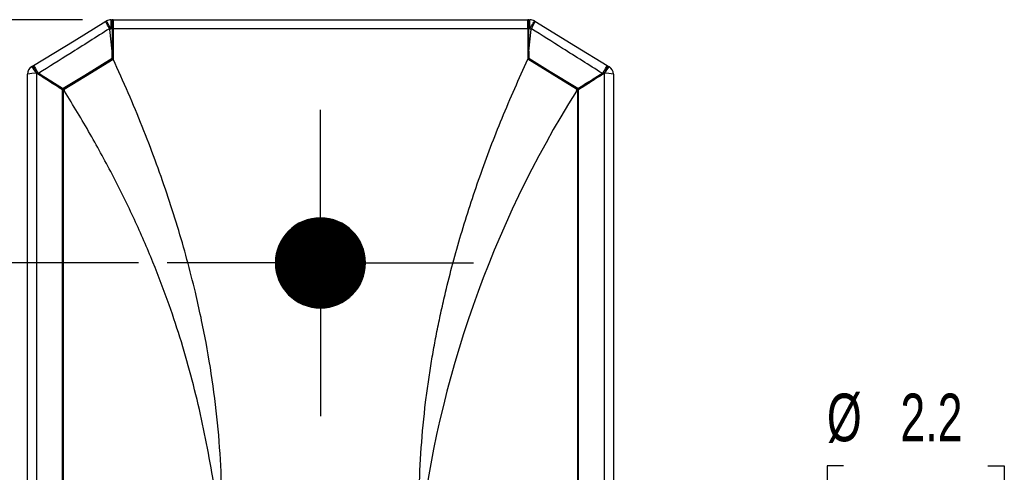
# Model space of a CAD drawing. Header units: millimetres. Extents: x 3 to 137, y 3 to 105.
# Tile 5 of 18: x 84 to 106, y 42 to 52. Entities that reach past the tile are written whole.
import ezdxf

# ---------------------------------------------------------------- set-up
doc = ezdxf.new("R2010")
doc.units = ezdxf.units.MM
doc.header["$LTSCALE"] = 0.5
doc.linetypes.add('CENTERX2', pattern=[20.32, 12.7, -2.54, 2.54, -2.54])
doc.layers.add('CENTER', color=40, linetype='CENTERX2')
doc.layers.add('DIMENSIONS', color=140, linetype='Continuous', lineweight=25)
doc.styles.add('SLDTEXTSTYLE0', font='TXT', dxfattribs={"width": 0.7})
doc.dimstyles.new('SLDDIMSTYLE0', dxfattribs={"dimtxt": 1.079004, "dimasz": 1.651, "dimexe": 0, "dimexo": 0.0625, "dimgap": 0.269751, "dimtad": 0, "dimtih": 1, "dimtoh": 1, "dimrnd": 1e-09, "dimzin": 12, "dimdsep": 46, "dimtxsty": 'SLDTEXTSTYLE0', "dimsah": 1, "dimcen": 0.09, "dimadec": 0, "dimazin": 3, "dimtfac": 1, "dimtofl": 0, "dimtmove": 0, "dimatfit": 3, "dimfxl": 0, "dimfrac": 2, "dimtolj": 1, "dimtzin": 12, "dimarcsym": 0})
doc.dimstyles.new('SLDDIMSTYLE3', dxfattribs={"dimtxt": 1.079004, "dimasz": 1.651, "dimexe": 0, "dimexo": 0.0625, "dimgap": 0.269751, "dimtad": 0, "dimtih": 1, "dimtoh": 1, "dimrnd": 1e-09, "dimzin": 4, "dimdsep": 46, "dimtxsty": 'SLDTEXTSTYLE0', "dimsah": 1, "dimcen": 0.09, "dimadec": 0, "dimazin": 1, "dimtfac": 1, "dimtofl": 0, "dimtmove": 0, "dimatfit": 3, "dimfxl": 0, "dimfrac": 2, "dimtolj": 1, "dimtzin": 12, "dimarcsym": 0})
doc.dimstyles.new('SLDDIMSTYLE4', dxfattribs={"dimtxt": 1.079004, "dimasz": 1.651, "dimexe": 0, "dimexo": 0.0625, "dimgap": 0.269751, "dimtad": 0, "dimtih": 1, "dimtoh": 1, "dimrnd": 1e-09, "dimzin": 12, "dimdsep": 46, "dimtxsty": 'SLDTEXTSTYLE0', "dimsah": 1, "dimcen": 0, "dimadec": 0, "dimazin": 3, "dimtfac": 1, "dimtofl": 0, "dimtmove": 0, "dimatfit": 3, "dimfxl": 0, "dimfrac": 2, "dimtolj": 1, "dimtzin": 12, "dimarcsym": 0})

# ---------------------------------------------------------------- blocks, each defined once
blk = doc.blocks.new('_D')
at = {"layer": 'DIMENSIONS'}
for p, q in [((86.902, 46.217), (78.321, 46.217)), ((79.909, 46.217), (79.909, 43.813)), ((78.305, 41.856), (77.943, 41.856)), ((77.943, 41.856), (77.943, 40.141)), ((81.512, 41.856), (81.874, 41.856)), ((81.874, 41.856), (81.874, 40.141)), ((77.943, 40.141), (78.305, 40.141)), ((81.874, 40.141), (81.512, 40.141)), ((79.909, 37.617), (79.909, 39.9)), ((82.581, 37.617), (78.321, 37.617))]:
    blk.add_line(p, q, dxfattribs=at)
for points in [[(79.909, 46.217), (79.655, 44.566), (80.163, 44.566)], [(79.909, 37.617), (80.163, 39.268), (79.655, 39.268)]]:
    blk.add_solid(points, dxfattribs=at)
at = {"layer": 'DIMENSIONS', "char_height": 1.0583, "attachment_point": 1, "style": 'SLDTEXTSTYLE0'}
for s, insert in [('8.6', (78.754, 43.462)), ('0.34', (78.305, 41.506))]:
    blk.add_mtext(s, dxfattribs=dict(at, insert=insert))
blk = doc.blocks.new('_D_3')
at = {"layer": 'DIMENSIONS'}
for p, q in [((85.658, 51.617), (73.462, 51.617)), ((75.05, 51.617), (75.05, 46.478)), ((73.446, 44.522), (73.084, 44.522)), ((73.084, 44.522), (73.084, 42.807)), ((76.653, 44.522), (77.015, 44.522)), ((77.015, 44.522), (77.015, 42.807)), ((73.084, 42.807), (73.446, 42.807)), ((77.015, 42.807), (76.653, 42.807)), ((75.05, 37.617), (75.05, 42.566)), ((82.581, 37.617), (73.462, 37.617))]:
    blk.add_line(p, q, dxfattribs=at)
for points in [[(75.05, 51.617), (74.796, 49.966), (75.304, 49.966)], [(75.05, 37.617), (75.304, 39.268), (74.796, 39.268)]]:
    blk.add_solid(points, dxfattribs=at)
at = {"layer": 'DIMENSIONS', "char_height": 1.0583, "attachment_point": 1, "style": 'SLDTEXTSTYLE0'}
for s, insert in [('14.0', (73.446, 46.128)), ('0.55', (73.446, 44.171))]:
    blk.add_mtext(s, dxfattribs=dict(at, insert=insert))
blk = doc.blocks.new('_D_4')
at = {"layer": 'DIMENSIONS'}
for p, q in [((102.539, 41.71), (102.176, 41.71)), ((102.176, 41.71), (102.176, 39.995)), ((105.745, 41.71), (106.107, 41.71)), ((106.107, 41.71), (106.107, 39.995)), ((95.889, 38.167), (99.31, 40.143)), ((99.31, 40.143), (101.02, 40.143)), ((102.176, 39.995), (102.539, 39.995)), ((106.107, 39.995), (105.745, 39.995))]:
    blk.add_line(p, q, dxfattribs=at)
blk.add_solid([(95.889, 38.167), (97.446, 38.773), (97.192, 39.213)], dxfattribs=at)
at = {"layer": 'DIMENSIONS', "char_height": 1.0583, "attachment_point": 1, "style": 'SLDTEXTSTYLE0'}
for s, insert in [('%%c', (102.173, 43.315)), ('2.2', (103.802, 43.315)), ('0.09', (102.539, 41.359)), ('TYP.', (102.591, 39.402))]:
    blk.add_mtext(s, dxfattribs=dict(at, insert=insert))
blk = doc.blocks.new('SW_CENTERMARKSYMBOL_2')
at = {"layer": 'CENTER', "color": 0}
for p, q in [((0, 2.54), (0, 3.399)), ((0, 0), (0, 2.54)), ((-2.54, 0), (-3.399, 0)), ((0, 0), (-2.54, 0)), ((0, 0), (0, -2.54)), ((0, 0), (2.54, 0)), ((2.54, 0), (3.399, 0)), ((0, -2.54), (0, -3.399))]:
    blk.add_line(p, q, dxfattribs=at)

msp = doc.modelspace()

# ---------------------------------------------------------------- linework, layer by layer
for p, q in [((86.177, 51.58116), (86.1883, 51.58807)), ((86.29259, 51.41741), (86.29259, 51.61741)), ((86.29259, 51.61741), (86.31632, 51.61741)), ((86.31632, 51.61741), (86.31632, 51.41741)), ((86.33632, 51.61741), (86.31632, 51.61741)), ((86.33632, 51.61741), (95.53632, 51.61741)), ((86.33632, 51.61741), (86.33632, 51.41741)), ((95.53632, 51.41741), (95.53632, 51.61741)), ((95.55632, 51.61741), (95.53632, 51.61741)), ((95.55632, 51.41741), (95.55632, 51.61741)), ((95.55632, 51.61741), (95.58004, 51.61741)), ((95.58004, 51.41741), (95.58004, 51.61741)), ((95.68433, 51.58807), (95.69564, 51.58116)), ((86.29259, 51.41741), (86.26132, 51.3983)), ((86.31632, 50.91626), (86.26132, 51.3983)), ((86.31632, 51.41741), (86.29259, 51.41741)), ((86.31632, 51.43191), (86.33632, 51.44413)), ((86.31632, 51.41741), (86.31632, 50.91626)), ((86.33632, 51.41553), (86.31632, 51.41553)), ((86.33632, 51.41741), (86.33632, 50.74097)), ((95.53632, 51.41741), (86.33632, 51.41741)), ((95.55632, 51.43191), (95.53632, 51.44413)), ((95.53632, 51.41741), (95.53632, 50.74097)), ((95.55632, 51.41553), (95.53632, 51.41553)), ((95.58004, 51.41741), (95.55632, 51.41741)), ((95.55632, 50.91626), (95.55632, 51.41741)), ((95.55632, 50.91626), (95.61132, 51.3983)), ((95.61132, 51.3983), (95.58004, 51.41741)), ((86.31632, 50.75218), (86.31632, 50.91626)), ((95.55632, 50.91626), (95.55632, 50.75218)), ((96.61922, 50.07287), (95.53632, 50.74097)), ((84.57361, 50.59732), (84.57387, 50.60147)), ((84.57387, 50.60147), (84.57549, 50.59844)), ((97.29714, 50.59844), (97.29876, 50.60147)), ((97.29876, 50.60147), (97.29902, 50.59732)), ((84.43632, 41.03786), (84.43632, 50.40524)), ((84.63632, 50.42496), (84.63632, 41.04086)), ((97.23632, 41.04086), (97.23632, 50.42496)), ((97.43632, 50.40524), (97.43632, 41.03786)), ((85.21632, 50.0575), (85.21632, 50.07996)), ((85.21632, 41.02978), (85.21632, 50.0575)), ((85.23632, 50.04476), (85.23632, 50.06874)), ((85.23632, 41.02978), (85.23632, 50.04476)), ((85.25919, 50.03038), (85.23632, 50.04476)), ((96.63632, 50.04476), (96.61344, 50.03038)), ((96.62436, 50.07605), (96.63632, 50.06874)), ((96.63632, 50.06874), (96.63632, 50.04476)), ((96.63632, 50.04476), (96.63632, 41.02978)), ((96.65632, 50.07996), (96.65632, 50.0575)), ((96.65632, 50.0575), (96.65632, 41.02978)), ((89.94459, 46.21741), (89.93633, 46.21741)), ((89.95355, 46.21741), (89.94459, 46.21741)), ((89.96214, 46.21741), (89.95355, 46.21741)), ((89.97111, 46.21741), (89.96214, 46.21741)), ((89.98007, 46.21741), (89.97111, 46.21741)), ((89.98866, 46.21741), (89.98007, 46.21741)), ((89.99763, 46.21741), (89.98866, 46.21741)), ((90.00622, 46.21741), (89.99763, 46.21741)), ((90.01518, 46.21741), (90.00622, 46.21741)), ((90.02378, 46.21741), (90.01518, 46.21741)), ((90.03274, 46.21741), (90.02378, 46.21741)), ((90.04133, 46.21741), (90.03274, 46.21741)), ((90.05926, 46.21741), (90.04133, 46.21741)), ((90.06785, 46.21741), (90.05926, 46.21741)), ((90.07682, 46.21741), (90.06785, 46.21741)), ((90.08541, 46.21741), (90.07682, 46.21741)), ((90.09437, 46.21741), (90.08541, 46.21741)), ((90.10296, 46.21741), (90.09437, 46.21741)), ((90.11193, 46.21741), (90.10296, 46.21741)), ((90.12089, 46.21741), (90.11193, 46.21741)), ((90.12949, 46.21741), (90.12089, 46.21741)), ((90.13845, 46.21741), (90.12949, 46.21741)), ((90.14704, 46.21741), (90.13845, 46.21741)), ((90.15601, 46.21741), (90.14704, 46.21741)), ((90.1646, 46.21741), (90.15601, 46.21741)), ((90.17356, 46.21741), (90.1646, 46.21741)), ((90.18215, 46.21741), (90.17356, 46.21741)), ((90.20008, 46.21741), (90.18215, 46.21741)), ((90.20867, 46.21741), (90.20008, 46.21741)), ((90.21764, 46.21741), (90.20867, 46.21741)), ((90.22623, 46.21741), (90.21764, 46.21741)), ((90.2352, 46.21741), (90.22623, 46.21741)), ((90.24379, 46.21741), (90.2352, 46.21741)), ((90.25275, 46.21741), (90.24379, 46.21741)), ((90.26134, 46.21741), (90.25275, 46.21741)), ((90.27031, 46.21741), (90.26134, 46.21741)), ((90.27927, 46.21741), (90.27031, 46.21741)), ((90.28786, 46.21741), (90.27927, 46.21741)), ((90.29683, 46.21741), (90.28786, 46.21741)), ((90.30542, 46.21741), (90.29683, 46.21741)), ((90.31438, 46.21741), (90.30542, 46.21741)), ((90.32298, 46.21741), (90.31438, 46.21741)), ((90.33194, 46.21741), (90.32298, 46.21741)), ((90.34053, 46.21741), (90.33194, 46.21741)), ((90.3495, 46.21741), (90.34053, 46.21741)), ((90.35846, 46.21741), (90.3495, 46.21741)), ((90.36705, 46.21741), (90.35846, 46.21741)), ((90.37602, 46.21741), (90.36705, 46.21741)), ((90.38461, 46.21741), (90.37602, 46.21741)), ((90.39357, 46.21741), (90.38461, 46.21741)), ((90.40216, 46.21741), (90.39357, 46.21741)), ((90.41113, 46.21741), (90.40216, 46.21741)), ((90.42009, 46.21741), (90.41113, 46.21741)), ((90.42869, 46.21741), (90.42009, 46.21741)), ((90.43765, 46.21741), (90.42869, 46.21741)), ((90.44624, 46.21741), (90.43765, 46.21741)), ((90.45521, 46.21741), (90.44624, 46.21741)), ((90.4638, 46.21741), (90.45521, 46.21741)), ((90.47276, 46.21741), (90.4638, 46.21741)), ((90.48135, 46.21741), (90.47276, 46.21741)), ((90.49032, 46.21741), (90.48135, 46.21741)), ((90.49928, 46.21741), (90.49032, 46.21741)), ((90.50787, 46.21741), (90.49928, 46.21741)), ((90.51684, 46.21741), (90.50787, 46.21741)), ((90.52543, 46.21741), (90.51684, 46.21741)), ((90.5344, 46.21741), (90.52543, 46.21741)), ((90.54299, 46.21741), (90.5344, 46.21741)), ((90.55195, 46.21741), (90.54299, 46.21741)), ((90.56054, 46.21741), (90.55195, 46.21741)), ((90.57847, 46.21741), (90.56054, 46.21741)), ((90.58706, 46.21741), (90.57847, 46.21741)), ((90.59603, 46.21741), (90.58706, 46.21741)), ((90.60462, 46.21741), (90.59603, 46.21741)), ((90.61358, 46.21741), (90.60462, 46.21741)), ((90.62218, 46.21741), (90.61358, 46.21741)), ((90.6401, 46.21741), (90.62218, 46.21741)), ((90.6487, 46.21741), (90.6401, 46.21741)), ((90.65766, 46.21741), (90.6487, 46.21741)), ((90.66625, 46.21741), (90.65766, 46.21741)), ((90.67522, 46.21741), (90.66625, 46.21741)), ((90.68381, 46.21741), (90.67522, 46.21741)), ((90.69277, 46.21741), (90.68381, 46.21741)), ((90.70136, 46.21741), (90.69277, 46.21741)), ((90.71929, 46.21741), (90.70136, 46.21741)), ((90.72788, 46.21741), (90.71929, 46.21741)), ((90.73685, 46.21741), (90.72788, 46.21741)), ((90.74544, 46.21741), (90.73685, 46.21741)), ((90.75441, 46.21741), (90.74544, 46.21741)), ((90.763, 46.21741), (90.75441, 46.21741)), ((90.77196, 46.21741), (90.763, 46.21741)), ((90.78055, 46.21741), (90.77196, 46.21741)), ((90.78952, 46.21741), (90.78055, 46.21741)), ((90.79848, 46.21741), (90.78952, 46.21741)), ((90.80707, 46.21741), (90.79848, 46.21741)), ((90.81604, 46.21741), (90.80707, 46.21741)), ((90.82463, 46.21741), (90.81604, 46.21741)), ((90.83359, 46.21741), (90.82463, 46.21741)), ((90.84219, 46.21741), (90.83359, 46.21741)), ((90.85115, 46.21741), (90.84219, 46.21741)), ((90.85974, 46.21741), (90.85115, 46.21741)), ((90.86871, 46.21741), (90.85974, 46.21741)), ((90.87767, 46.21741), (90.86871, 46.21741)), ((90.88626, 46.21741), (90.87767, 46.21741)), ((90.89523, 46.21741), (90.88626, 46.21741)), ((90.90382, 46.21741), (90.89523, 46.21741)), ((90.92137, 46.21741), (90.91278, 46.21741)), ((90.95126, 46.21741), (90.95985, 46.21741)), ((90.96881, 46.21741), (90.9774, 46.21741)), ((90.9774, 46.21741), (90.98637, 46.21741)), ((90.98637, 46.21741), (90.99496, 46.21741)), ((90.99496, 46.21741), (91.00393, 46.21741)), ((91.00393, 46.21741), (91.01289, 46.21741)), ((91.01289, 46.21741), (91.02148, 46.21741)), ((91.02148, 46.21741), (91.03045, 46.21741)), ((91.03045, 46.21741), (91.03904, 46.21741)), ((91.03904, 46.21741), (91.048, 46.21741)), ((91.048, 46.21741), (91.05659, 46.21741)), ((91.05659, 46.21741), (91.06556, 46.21741)), ((91.06556, 46.21741), (91.07415, 46.21741)), ((91.07415, 46.21741), (91.08311, 46.21741)), ((91.08311, 46.21741), (91.09208, 46.21741)), ((91.09208, 46.21741), (91.10067, 46.21741)), ((91.10067, 46.21741), (91.10964, 46.21741)), ((91.10964, 46.21741), (91.11823, 46.21741)), ((91.11823, 46.21741), (91.12719, 46.21741)), ((91.12719, 46.21741), (91.13578, 46.21741)), ((91.13578, 46.21741), (91.14475, 46.21741)), ((91.14475, 46.21741), (91.15334, 46.21741)), ((91.15334, 46.21741), (91.17127, 46.21741)), ((91.17127, 46.21741), (91.17986, 46.21741)), ((91.17986, 46.21741), (91.18882, 46.21741)), ((91.18882, 46.21741), (91.19742, 46.21741)), ((91.19742, 46.21741), (91.20638, 46.21741)), ((91.20638, 46.21741), (91.21497, 46.21741)), ((91.21497, 46.21741), (91.22394, 46.21741)), ((91.22394, 46.21741), (91.23253, 46.21741)), ((91.23253, 46.21741), (91.25046, 46.21741)), ((91.25046, 46.21741), (91.25905, 46.21741)), ((91.25905, 46.21741), (91.26801, 46.21741)), ((91.26801, 46.21741), (91.2766, 46.21741)), ((91.2766, 46.21741), (91.28557, 46.21741)), ((91.28557, 46.21741), (91.29416, 46.21741)), ((91.29416, 46.21741), (91.31209, 46.21741)), ((91.31209, 46.21741), (91.32068, 46.21741)), ((91.32068, 46.21741), (91.32965, 46.21741)), ((91.32965, 46.21741), (91.33824, 46.21741)), ((91.33824, 46.21741), (91.3472, 46.21741)), ((91.3472, 46.21741), (91.35579, 46.21741)), ((91.35579, 46.21741), (91.36476, 46.21741)), ((91.36476, 46.21741), (91.37335, 46.21741)), ((91.37335, 46.21741), (91.38231, 46.21741)), ((91.38231, 46.21741), (91.39128, 46.21741)), ((91.39128, 46.21741), (91.39987, 46.21741)), ((91.39987, 46.21741), (91.40883, 46.21741)), ((91.40883, 46.21741), (91.41743, 46.21741)), ((91.41743, 46.21741), (91.42639, 46.21741)), ((91.42639, 46.21741), (91.43498, 46.21741)), ((91.43498, 46.21741), (91.44395, 46.21741)), ((91.44395, 46.21741), (91.45254, 46.21741)), ((91.45254, 46.21741), (91.4615, 46.21741)), ((91.4615, 46.21741), (91.47047, 46.21741)), ((91.47047, 46.21741), (91.47906, 46.21741)), ((91.47906, 46.21741), (91.48802, 46.21741)), ((91.48802, 46.21741), (91.49661, 46.21741)), ((91.49661, 46.21741), (91.50558, 46.21741)), ((91.50558, 46.21741), (91.51417, 46.21741)), ((91.51417, 46.21741), (91.52314, 46.21741)), ((91.52314, 46.21741), (91.5321, 46.21741)), ((91.5321, 46.21741), (91.54069, 46.21741)), ((91.54069, 46.21741), (91.54966, 46.21741)), ((91.54966, 46.21741), (91.55825, 46.21741)), ((91.55825, 46.21741), (91.56721, 46.21741)), ((91.56721, 46.21741), (91.5758, 46.21741)), ((91.5758, 46.21741), (91.58477, 46.21741)), ((91.58477, 46.21741), (91.59336, 46.21741)), ((91.59336, 46.21741), (91.60232, 46.21741)), ((91.60232, 46.21741), (91.61129, 46.21741)), ((91.61129, 46.21741), (91.61988, 46.21741)), ((91.61988, 46.21741), (91.62885, 46.21741)), ((91.62885, 46.21741), (91.63744, 46.21741)), ((91.63744, 46.21741), (91.6464, 46.21741)), ((91.6464, 46.21741), (91.65499, 46.21741)), ((91.65499, 46.21741), (91.66396, 46.21741)), ((91.66396, 46.21741), (91.67255, 46.21741)), ((91.67255, 46.21741), (91.69048, 46.21741)), ((91.69048, 46.21741), (91.69907, 46.21741)), ((91.69907, 46.21741), (91.70803, 46.21741)), ((91.70803, 46.21741), (91.71663, 46.21741)), ((91.71663, 46.21741), (91.72559, 46.21741)), ((91.72559, 46.21741), (91.73418, 46.21741)), ((91.73418, 46.21741), (91.74315, 46.21741)), ((91.74315, 46.21741), (91.75174, 46.21741)), ((91.75174, 46.21741), (91.7607, 46.21741)), ((91.7607, 46.21741), (91.76967, 46.21741)), ((91.76967, 46.21741), (91.77826, 46.21741)), ((91.77826, 46.21741), (91.78722, 46.21741)), ((91.78722, 46.21741), (91.79581, 46.21741)), ((91.79581, 46.21741), (91.80478, 46.21741)), ((91.80478, 46.21741), (91.81337, 46.21741)), ((91.81337, 46.21741), (91.8313, 46.21741)), ((91.8313, 46.21741), (91.83989, 46.21741)), ((91.83989, 46.21741), (91.84886, 46.21741)), ((91.84886, 46.21741), (91.85745, 46.21741)), ((91.85745, 46.21741), (91.86641, 46.21741)), ((91.86641, 46.21741), (91.875, 46.21741)), ((91.875, 46.21741), (91.88397, 46.21741)), ((91.88397, 46.21741), (91.89256, 46.21741)), ((91.89256, 46.21741), (91.90152, 46.21741)), ((91.90152, 46.21741), (91.91049, 46.21741)), ((91.91049, 46.21741), (91.91908, 46.21741)), ((91.91908, 46.21741), (91.92805, 46.21741)), ((91.92805, 46.21741), (91.93631, 46.21741))]:
    msp.add_line(p, q)
at = {"flags": 128}
for points in [[(84.57387, 50.60147), (85.47156, 51.15006), (86.177, 51.58116)], [(86.29259, 51.41741), (86.27224, 51.4507), (86.25268, 51.48272), (86.23465, 51.51222), (86.21884, 51.53808), (86.20588, 51.55931), (86.19624, 51.57508), (86.1903, 51.58479), (86.1883, 51.58807)], [(95.58004, 51.41741), (95.60039, 51.4507), (95.61995, 51.48272), (95.63798, 51.51222), (95.65379, 51.53808), (95.66676, 51.55931), (95.67639, 51.57508), (95.68233, 51.58479), (95.68433, 51.58807)], [(95.69564, 51.58116), (96.59344, 51.0325), (97.29876, 50.60147)], [(86.31632, 50.75218), (85.7076, 50.38019), (85.22924, 50.08786)], [(86.33632, 50.74097), (85.72707, 50.36865), (85.24828, 50.07605)], [(85.25341, 50.07287), (85.85984, 50.44701), (86.33632, 50.74097)], [(96.62436, 50.07605), (96.015, 50.44844), (95.53632, 50.74097)], [(96.64339, 50.08786), (96.03458, 50.45991), (95.55632, 50.75218)], [(84.53203, 50.5759), (84.55546, 50.59022), (84.57387, 50.60147)], [(97.29876, 50.60147), (97.32219, 50.58715), (97.34061, 50.5759)], [(84.64676, 50.43137), (84.64091, 50.42778), (84.63632, 50.42496)], [(97.23632, 50.42496), (97.23047, 50.42855), (97.22587, 50.43137)], [(85.21632, 50.07996), (85.22359, 50.08441), (85.22924, 50.08786)], [(85.23632, 50.06874), (85.24305, 50.07286), (85.24828, 50.07605)], [(85.24828, 50.07605), (85.25115, 50.07427), (85.25341, 50.07287)], [(96.61922, 50.07287), (96.6221, 50.07465), (96.62436, 50.07605)], [(96.64339, 50.08786), (96.65059, 50.08346), (96.65632, 50.07996)]]:
    msp.add_lwpolyline(points, dxfattribs=at)
for centre, radius, start, end in [((86.29259, 51.41742), 0.2, 89.999903, 121.43016), ((95.58004, 51.41741), 0.2, 58.570102, 89.999835), ((84.63632, 50.40524), 0.2, 121.429573, 179.999943), ((83.87297, 50.00902), 0.86931, 28.585613, 40.699932), ((97.99966, 50.00902), 0.86931, 139.300068, 151.414387), ((97.23632, 50.40524), 0.2, 0.000057, 58.570427), ((84.5868, 49.90308), 0.52423, 84.58039, 106.682356), ((84.0469, 51.43628), 1.17033, 300.834178, 302.025369), ((83.09758, 51.42398), 1.87598, 327.109947, 327.938313), ((98.77289, 51.42258), 1.8734, 212.060291, 212.88979), ((97.82573, 51.43628), 1.17033, 237.974631, 239.165822), ((97.28583, 49.90308), 0.52423, 73.317644, 95.41961), ((116.78465, 37.38871), 23.80523, 147.923867, 173.417923), ((90.93632, 46.21741), 0.99999, 0.00003, 179.99997), ((90.93632, 46.21741), 0.99173, 359.99999, 180.00001), ((90.93632, 46.21741), 0.98276, 359.999997, 180.000003), ((90.93632, 46.21741), 0.97417, 0.00001, 179.99999), ((90.93632, 46.21741), 0.96521, 0.00002, 179.99998), ((90.93632, 46.21741), 0.95624, 0.000025, 179.999975), ((90.93632, 46.21741), 0.94765, 0.000024, 179.999976), ((90.93632, 46.21741), 0.93869, 0.000028, 179.999972), ((90.93632, 46.21741), 0.9301, 0.000029, 179.999971), ((90.93632, 46.21741), 0.92113, 0.000032, 179.999968), ((90.93632, 46.21741), 0.91254, 0.000035, 179.999965), ((90.93632, 46.21741), 0.90358, 0.000038, 179.999962), ((90.93632, 46.21741), 0.89498, 0.000039, 179.999961), ((90.93632, 46.21741), 0.87705, 0.000002, 179.999998), ((90.93632, 46.21741), 0.86846, 0.000015, 179.999985), ((90.93632, 46.21741), 0.8595, 0.000023, 179.999977), ((90.93632, 46.21741), 0.85091, 0.000037, 179.999963), ((90.93632, 46.21741), 0.84194, 359.999982, 180.000018), ((90.93632, 46.21741), 0.83335, 359.999998, 180.000002), ((90.93632, 46.21741), 0.82439, 0.000006, 179.999994), ((90.93632, 46.21741), 0.81542, 0.000014, 179.999986), ((90.93632, 46.21741), 0.80683, 0.000031, 179.999969), ((90.93632, 46.21741), 0.79787, 0.000035, 179.999965), ((90.93632, 46.21741), 0.78927, 0.000017, 179.999983), ((90.93632, 46.21741), 0.78031, 0.000017, 179.999983), ((90.93632, 46.21741), 0.77172, 359.999999, 180.000001), ((90.93632, 46.21741), 0.76275, 0.000001, 179.999999), ((90.93632, 46.21741), 0.75416, 359.999981, 180.000019), ((90.93632, 46.21741), 0.73623, 359.999981, 180.000019), ((90.93632, 46.21741), 0.72764, 0.000037, 179.999963), ((90.93632, 46.21741), 0.71868, 0.000012, 179.999988), ((90.93632, 46.21741), 0.71009, 0.000028, 179.999972), ((90.93632, 46.21741), 0.70112, 0.000038, 179.999962), ((90.93632, 46.21741), 0.69253, 359.999978, 180.000022), ((90.93632, 46.21741), 0.68356, 359.99999, 180.00001), ((90.93632, 46.21741), 0.67497, 0.000007, 179.999993), ((90.93632, 46.21741), 0.66601, 0.000018, 179.999982), ((90.93632, 46.21741), 0.65704, 0.000028, 179.999972), ((90.93632, 46.21741), 0.64845, 0.000035, 179.999965), ((90.93632, 46.21741), 0.63949, 0.000051, 179.999949), ((90.93632, 46.21741), 0.6309, 0.000015, 179.999985), ((90.93632, 46.21741), 0.62193, 0.000035, 179.999965), ((90.93632, 46.21741), 0.61334, 359.999995, 180.000005), ((90.93632, 46.21741), 0.60438, 0.000014, 179.999986), ((90.93632, 46.21741), 0.59578, 359.999976, 180.000024), ((90.93632, 46.21741), 0.58682, 359.999992, 180.000008), ((90.93632, 46.21741), 0.57785, 359.999994, 180.000006), ((90.93632, 46.21741), 0.56926, 0.000015, 179.999985), ((90.93632, 46.21741), 0.5603, 0.000027, 179.999973), ((90.93632, 46.21741), 0.55171, 0.000048, 179.999952), ((90.93632, 46.21741), 0.54274, 0.000065, 179.999935), ((90.93632, 46.21741), 0.53415, 359.999984, 180.000016), ((90.93632, 46.21741), 0.52519, 0, 180), ((90.93632, 46.21741), 0.51622, 0.000016, 179.999984), ((90.93632, 46.21741), 0.50763, 0.000045, 179.999955), ((90.93632, 46.21741), 0.49867, 0.000033, 179.999967), ((90.93632, 46.21741), 0.49007, 0.000007, 179.999993), ((90.93632, 46.21741), 0.48111, 359.999993, 180.000007), ((90.93632, 46.21741), 0.47252, 359.999963, 180.000037), ((90.93632, 46.21741), 0.46355, 0.000005, 179.999995), ((90.93632, 46.21741), 0.45496, 0.000035, 179.999965), ((90.93632, 46.21741), 0.446, 0.000007, 179.999993), ((90.93632, 46.21741), 0.43703, 0.000025, 179.999975), ((90.93632, 46.21741), 0.42844, 0.000053, 179.999947), ((90.93632, 46.21741), 0.41948, 0.000008, 179.999992), ((90.93632, 46.21741), 0.41089, 0.000034, 179.999966), ((90.93632, 46.21741), 0.40192, 0.000056, 179.999944), ((90.93632, 46.21741), 0.39333, 0.000047, 179.999953), ((90.93632, 46.21741), 0.38436, 0.000021, 179.999979), ((90.93632, 46.21741), 0.37577, 0.000019, 179.999981), ((90.93632, 46.21741), 0.35784, 0.000042, 179.999958), ((90.93632, 46.21741), 0.34925, 0.000039, 179.999961), ((90.93632, 46.21741), 0.34029, 0.00002, 179.99998), ((90.93632, 46.21741), 0.3317, 0.000055, 179.999945), ((90.93632, 46.21741), 0.32273, 359.999997, 180.000003), ((90.93632, 46.21741), 0.31414, 0.000035, 179.999965), ((90.93632, 46.21741), 0.29621, 359.999997, 180.000003), ((90.93632, 46.21741), 0.28762, 0.000049, 179.999951), ((90.93632, 46.21741), 0.27866, 0.00007, 179.99993), ((90.93632, 46.21741), 0.27006, 359.999996, 180.000004), ((90.93632, 46.21741), 0.2611, 0.00002, 179.99998), ((90.93632, 46.21741), 0.25251, 0.000045, 179.999955), ((90.93632, 46.21741), 0.24354, 0.00001, 179.99999), ((90.93632, 46.21741), 0.23495, 0.000059, 179.999941), ((90.93632, 46.21741), 0.21702, 0.00001, 179.99999), ((90.93632, 46.21741), 0.20843, 0.000066, 179.999934), ((90.93632, 46.21741), 0.19947, 0.000025, 179.999975), ((90.93632, 46.21741), 0.19088, 359.999988, 180.000012), ((90.93632, 46.21741), 0.18191, 0.000099, 179.999901), ((90.93632, 46.21741), 0.17332, 0.000059, 179.999941), ((90.93632, 46.21741), 0.16435, 0.000023, 179.999977), ((90.93632, 46.21741), 0.15576, 0.000112, 179.999888), ((90.93632, 46.21741), 0.1468, 359.999989, 180.000011), ((90.93632, 46.21741), 0.13783, 0.000039, 179.999961), ((90.93632, 46.21741), 0.12924, 0.000132, 179.999868), ((90.93632, 46.21741), 0.12028, 359.999984, 180.000016), ((90.93632, 46.21741), 0.11169, 0.000086, 179.999914), ((90.93632, 46.21741), 0.10272, 0.000164, 179.999836), ((90.93632, 46.21741), 0.09413, 0.00002, 179.99998), ((90.93632, 46.21741), 0.99999, 180.000003, 359.999997), ((90.93632, 46.21741), 0.99173, 179.99999, 0.00001), ((90.93632, 46.21741), 0.98276, 179.999997, 0.000003), ((90.93632, 46.21741), 0.97417, 179.999983, 0.000017), ((90.93632, 46.21741), 0.96521, 179.999993, 0.000007), ((90.93632, 46.21741), 0.95624, 179.999997, 0.000003), ((90.93632, 46.21741), 0.94765, 179.999996, 0.000004), ((90.93632, 46.21741), 0.93869, 180, 0), ((90.93632, 46.21741), 0.9301, 180.000001, 359.999999), ((90.93632, 46.21741), 0.92113, 180.000003, 359.999997), ((90.93632, 46.21741), 0.91254, 180.000006, 359.999994), ((90.93632, 46.21741), 0.90358, 179.999979, 0.000021), ((90.93632, 46.21741), 0.89498, 179.999979, 0.000021), ((90.93632, 46.21741), 0.87705, 180.000002, 359.999998), ((90.93632, 46.21741), 0.86846, 179.999985, 0.000015), ((90.93632, 46.21741), 0.8595, 179.999992, 0.000008), ((90.93632, 46.21741), 0.85091, 179.999975, 0.000025), ((90.93632, 46.21741), 0.84194, 179.999982, 0.000018), ((90.93632, 46.21741), 0.83335, 179.999998, 0.000002), ((90.93632, 46.21741), 0.82439, 179.999974, 0.000026), ((90.93632, 46.21741), 0.81542, 179.999982, 0.000018), ((90.93632, 46.21741), 0.80683, 179.999998, 0.000002), ((90.93632, 46.21741), 0.79787, 180.000002, 359.999998), ((90.93632, 46.21741), 0.78927, 179.999983, 0.000017), ((90.93632, 46.21741), 0.78031, 179.999983, 0.000017), ((90.93632, 46.21741), 0.77172, 179.999998, 0.000002), ((90.93632, 46.21741), 0.76275, 180.000001, 359.999999), ((90.93632, 46.21741), 0.75416, 179.999981, 0.000019), ((90.93632, 46.21741), 0.73623, 179.999981, 0.000019), ((90.93632, 46.21741), 0.72764, 180, 0), ((90.93632, 46.21741), 0.71868, 179.999974, 0.000026), ((90.93632, 46.21741), 0.71009, 179.999991, 0.000009), ((90.93632, 46.21741), 0.70112, 180, 0), ((90.93632, 46.21741), 0.69253, 179.999978, 0.000022), ((90.93632, 46.21741), 0.68356, 179.99999, 0.00001), ((90.93632, 46.21741), 0.67497, 179.999968, 0.000032), ((90.93632, 46.21741), 0.66601, 179.999977, 0.000023), ((90.93632, 46.21741), 0.65704, 179.999987, 0.000013), ((90.93632, 46.21741), 0.64845, 179.999994, 0.000006), ((90.93632, 46.21741), 0.63949, 179.999968, 0.000032), ((90.93632, 46.21741), 0.6309, 179.999973, 0.000027), ((90.93632, 46.21741), 0.62193, 179.999992, 0.000008), ((90.93632, 46.21741), 0.61334, 179.999995, 0.000005), ((90.93632, 46.21741), 0.60438, 179.99997, 0.00003), ((90.93632, 46.21741), 0.59578, 179.999976, 0.000024), ((90.93632, 46.21741), 0.58682, 179.999992, 0.000008), ((90.93632, 46.21741), 0.57785, 179.999994, 0.000006), ((90.93632, 46.21741), 0.56926, 179.999968, 0.000032), ((90.93632, 46.21741), 0.5603, 179.999979, 0.000021), ((90.93632, 46.21741), 0.55171, 180, 0), ((90.93632, 46.21741), 0.54274, 179.999966, 0.000034), ((90.93632, 46.21741), 0.53415, 179.999984, 0.000016), ((90.93632, 46.21741), 0.52519, 180, 0), ((90.93632, 46.21741), 0.51622, 179.999964, 0.000036), ((90.93632, 46.21741), 0.50763, 179.999992, 0.000008), ((90.93632, 46.21741), 0.49867, 179.99998, 0.00002), ((90.93632, 46.21741), 0.49007, 180.000007, 359.999993), ((90.93632, 46.21741), 0.48111, 179.999993, 0.000007), ((90.93632, 46.21741), 0.47252, 179.999963, 0.000037), ((90.93632, 46.21741), 0.46355, 180.000005, 359.999995), ((90.93632, 46.21741), 0.45496, 179.999977, 0.000023), ((90.93632, 46.21741), 0.446, 180.000007, 359.999993), ((90.93632, 46.21741), 0.43703, 179.999964, 0.000036), ((90.93632, 46.21741), 0.42844, 179.99999, 0.00001), ((90.93632, 46.21741), 0.41948, 180.000008, 359.999992), ((90.93632, 46.21741), 0.41089, 179.99997, 0.00003), ((90.93632, 46.21741), 0.40192, 179.99999, 0.00001), ((90.93632, 46.21741), 0.39333, 179.999979, 0.000021), ((90.93632, 46.21741), 0.38436, 179.999952, 0.000048), ((90.93632, 46.21741), 0.37577, 179.999948, 0.000052), ((90.93632, 46.21741), 0.35784, 179.999967, 0.000033), ((90.93632, 46.21741), 0.34925, 179.999963, 0.000037), ((90.93632, 46.21741), 0.34029, 179.999941, 0.000059), ((90.93632, 46.21741), 0.3317, 179.999975, 0.000025), ((90.93632, 46.21741), 0.32273, 179.999997, 0.000003), ((90.93632, 46.21741), 0.31414, 179.99995, 0.00005), ((90.93632, 46.21741), 0.29621, 179.999997, 0.000003), ((90.93632, 46.21741), 0.28762, 179.999956, 0.000044), ((90.93632, 46.21741), 0.27866, 179.999974, 0.000026), ((90.93632, 46.21741), 0.27006, 179.999996, 0.000004), ((90.93632, 46.21741), 0.2611, 179.999917, 0.000083), ((90.93632, 46.21741), 0.25251, 179.999938, 0.000062), ((90.93632, 46.21741), 0.24354, 180.00001, 359.99999), ((90.93632, 46.21741), 0.23495, 179.999945, 0.000055), ((90.93632, 46.21741), 0.21702, 180.00001, 359.99999), ((90.93632, 46.21741), 0.20843, 179.999938, 0.000062), ((90.93632, 46.21741), 0.19947, 179.999891, 0.000109), ((90.93632, 46.21741), 0.19088, 179.999988, 0.000012), ((90.93632, 46.21741), 0.18191, 179.999952, 0.000048), ((90.93632, 46.21741), 0.17332, 179.999905, 0.000095), ((90.93632, 46.21741), 0.16435, 180.000023, 359.999977), ((90.93632, 46.21741), 0.15576, 179.999941, 0.000059), ((90.93632, 46.21741), 0.1468, 179.999989, 0.000011), ((90.93632, 46.21741), 0.13783, 179.999846, 0.000154), ((90.93632, 46.21741), 0.12924, 179.999926, 0.000074), ((90.93632, 46.21741), 0.12028, 179.999984, 0.000016), ((90.93632, 46.21741), 0.11169, 179.999847, 0.000153), ((90.93632, 46.21741), 0.10272, 179.999905, 0.000095), ((90.93632, 46.21741), 0.09413, 180.00002, 359.99998), ((90.93632, 46.21741), 0.08517, 0.00011, 179.99989), ((90.93632, 46.21741), 0.08517, 179.999797, 0.000203), ((90.93632, 46.21741), 0.07657, 0.000275, 179.999725), ((90.93632, 46.21741), 0.07657, 179.999927, 0.000073), ((90.93632, 46.21741), 0.06761, 0.000025, 179.999975), ((90.93632, 46.21741), 0.06761, 180.000025, 359.999975), ((90.93632, 46.21741), 0.05864, 0.000156, 179.999844), ((90.93632, 46.21741), 0.05864, 179.999701, 0.000299), ((90.93632, 46.21741), 0.05005, 0.000412, 179.999588), ((90.93632, 46.21741), 0.05005, 179.999879, 0.000121), ((90.93632, 46.21741), 0.04109, 0.000036, 179.999964), ((90.93632, 46.21741), 0.04109, 180.000036, 359.999964), ((90.93632, 46.21741), 0.0325, 0.000401, 179.999599), ((90.93632, 46.21741), 0.0325, 179.99958, 0.00042), ((90.93632, 46.21741), 0.02353, 0.00087, 179.99913), ((90.93632, 46.21741), 0.02353, 179.999736, 0.000264), ((90.93632, 46.21741), 0.01494, 0.000361, 179.999639), ((90.93632, 46.21741), 0.01494, 179.998575, 0.001425)]:
    msp.add_arc(centre, radius, start, end)
for points, knots in [([(86.2557, 51.41553), (86.24513, 51.43378), (86.22476, 51.46897), (86.19803, 51.51807), (86.18349, 51.5527), (86.17463, 51.57299), (86.17642, 51.57919), (86.177, 51.58116)], [0, 0, 0, 0, 0.34239999, 0.66046415, 0.89749145, 0.96734669, 1, 1, 1, 1]), ([(95.61693, 51.41553), (95.62849, 51.43538), (95.65029, 51.47282), (95.67668, 51.5215), (95.68997, 51.55469), (95.69756, 51.5722), (95.69612, 51.5789), (95.69564, 51.58116)], [0, 0, 0, 0, 0.37304866, 0.70387871, 0.89060428, 0.96313597, 1, 1, 1, 1]), ([(86.2557, 51.41553), (85.96288, 51.23126), (85.44005, 50.90224), (84.91737, 50.573), (84.68743, 50.42815)], [0, 0, 0, 0, 0.560073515, 1, 1, 1, 1]), ([(86.26132, 51.3983), (86.26077, 51.40168), (86.25978, 51.40773), (86.25695, 51.41315), (86.2557, 51.41553)], [0, 0, 0, 0, 0.55967035, 1, 1, 1, 1]), ([(95.61693, 51.41553), (95.61539, 51.41248), (95.61264, 51.40701), (95.61172, 51.40097), (95.61132, 51.3983)], [0, 0, 0, 0, 0.558351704, 1, 1, 1, 1]), ([(97.1852, 50.42815), (96.89254, 50.6125), (96.36985, 50.94174), (95.84702, 51.27075), (95.61693, 51.41553)], [0, 0, 0, 0, 0.559926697, 1, 1, 1, 1]), ([(88.73632, 40.11692), (88.74301, 40.47098), (88.75648, 41.18418), (88.69838, 42.26194), (88.58352, 43.35332), (88.40607, 44.45851), (88.19674, 45.44093), (87.97777, 46.29893), (87.76684, 47.03125), (87.5309, 47.76714), (87.27009, 48.50665), (86.98397, 49.2496), (86.6742, 49.99674), (86.44955, 50.49156), (86.33632, 50.74097)], [0, 0, 0, 0, 0.09662681, 0.19463971, 0.29434699, 0.39604148, 0.49999923, 0.56839005, 0.63769259, 0.70796997, 0.77928274, 0.85168886, 0.92524368, 1, 1, 1, 1]), ([(93.13632, 40.11692), (93.1297, 40.44717), (93.11637, 41.11204), (93.1646, 42.11636), (93.24199, 42.92266), (93.3221, 43.52874), (93.38341, 43.9328), (93.45298, 44.33873), (93.53077, 44.74653), (93.61679, 45.15622), (93.77772, 45.85885), (94.04497, 46.85696), (94.46498, 48.14605), (94.95765, 49.44798), (95.34165, 50.30599), (95.53632, 50.74097)], [0, 0, 0, 0, 0.09013346, 0.18146271, 0.27423955, 0.31113967, 0.34831442, 0.38577747, 0.4235423, 0.46162194, 0.5000292, 0.620278, 0.74347821, 0.86995266, 1, 1, 1, 1]), ([(84.64676, 50.43137), (84.63462, 50.45199), (84.61237, 50.48979), (84.58979, 50.541), (84.57116, 50.5756), (84.57313, 50.5931), (84.57361, 50.59732)], [0, 0, 0, 0, 0.38975811, 0.71464874, 0.9311962, 1, 1, 1, 1]), ([(84.57549, 50.59844), (84.5771, 50.5954), (84.58475, 50.58093), (84.60362, 50.5501), (84.63246, 50.50155), (84.65513, 50.46438), (84.66752, 50.44406)], [0, 0, 0, 0, 0.05735654, 0.27326013, 0.60289547, 1, 1, 1, 1]), ([(97.20511, 50.44406), (97.2175, 50.46438), (97.24017, 50.50155), (97.26901, 50.5501), (97.28788, 50.58093), (97.29553, 50.5954), (97.29714, 50.59844)], [0, 0, 0, 0, 0.39710449, 0.72674112, 0.94264469, 1, 1, 1, 1]), ([(97.29902, 50.59732), (97.2995, 50.5931), (97.30147, 50.5756), (97.28285, 50.541), (97.26026, 50.48979), (97.23801, 50.45199), (97.22587, 50.43137)], [0, 0, 0, 0, 0.06880372, 0.28535094, 0.61024232, 1, 1, 1, 1]), ([(84.67287, 50.40527), (84.66717, 50.40933), (84.65699, 50.41659), (84.64989, 50.42685), (84.64676, 50.43137)], [0, 0, 0, 0, 0.55934285, 1, 1, 1, 1]), ([(84.66752, 50.44406), (84.67058, 50.44025), (84.67604, 50.43342), (84.68394, 50.42976), (84.68743, 50.42815)], [0, 0, 0, 0, 0.55896907, 1, 1, 1, 1]), ([(85.21632, 50.0575), (85.11485, 50.1224), (84.93367, 50.23827), (84.75255, 50.35425), (84.67287, 50.40527)], [0, 0, 0, 0, 0.56002537, 1, 1, 1, 1]), ([(84.68743, 50.42815), (84.78839, 50.36435), (84.96867, 50.25041), (85.14962, 50.13753), (85.22924, 50.08786)], [0, 0, 0, 0, 0.55998708, 1, 1, 1, 1]), ([(96.64339, 50.08786), (96.74469, 50.15113), (96.92558, 50.2641), (97.10588, 50.37803), (97.1852, 50.42815)], [0, 0, 0, 0, 0.56001253, 1, 1, 1, 1]), ([(97.19977, 50.40527), (97.09836, 50.34031), (96.91726, 50.22431), (96.73605, 50.10847), (96.65632, 50.0575)], [0, 0, 0, 0, 0.55997456, 1, 1, 1, 1]), ([(97.1852, 50.42815), (97.18963, 50.43027), (97.19753, 50.43405), (97.20279, 50.441), (97.20511, 50.44406)], [0, 0, 0, 0, 0.56012603, 1, 1, 1, 1]), ([(97.22587, 50.43137), (97.22181, 50.4257), (97.21453, 50.41554), (97.20429, 50.40842), (97.19977, 50.40527)], [0, 0, 0, 0, 0.55833588, 1, 1, 1, 1]), ([(85.25341, 50.07287), (85.25261, 50.07232), (85.251, 50.07121), (85.24912, 50.06895), (85.24779, 50.0663), (85.24687, 50.0626), (85.24693, 50.05757), (85.24957, 50.04588), (85.25495, 50.0372), (85.25918, 50.03038)], [0, 0, 0, 0, 0.06137222, 0.12289917, 0.18370449, 0.24749565, 0.36186036, 0.49872687, 1, 1, 1, 1]), ([(88.73631, 40.11742), (88.73631, 40.11743), (88.7363, 40.11748), (88.73628, 40.11769), (88.73617, 40.11852), (88.73575, 40.12187), (88.69895, 40.42088), (88.62014, 41.01208), (88.47533, 41.8855), (88.30256, 42.75369), (88.09764, 43.6124), (87.85825, 44.45966), (87.57096, 45.33317), (87.22521, 46.24016), (86.81269, 47.18813), (86.34708, 48.13757), (85.8316, 49.09031), (85.45158, 49.71442), (85.25919, 50.03038)], [0, 0, 0, 0, 0.00000285, 0.00001421, 0.00005962, 0.00024116, 0.00096712, 0.0853383, 0.16903904, 0.25152663, 0.33585816, 0.41885989, 0.50066667, 0.59606066, 0.6935067, 0.79319552, 0.89530489, 1, 1, 1, 1]), ([(96.61345, 50.03038), (96.61768, 50.0372), (96.62306, 50.04587), (96.62571, 50.05756), (96.62576, 50.0626), (96.62485, 50.0663), (96.62351, 50.06894), (96.62163, 50.07121), (96.62003, 50.07232), (96.61922, 50.07287)], [0, 0, 0, 0, 0.5009999, 0.63786233, 0.75243514, 0.81634298, 0.87693761, 0.93842041, 1, 1, 1, 1])]:
    msp.add_open_spline(points, degree=3, knots=knots)

# ---------------------------------------------------------------- block references
at = {"layer": 'CENTER'}
msp.add_blockref('SW_CENTERMARKSYMBOL_2', (90.93632, 46.21741), dxfattribs=at)

# ---------------------------------------------------------------- dimensions: what is measured, and where the dimension line sits
at = {"layer": 'DIMENSIONS'}
for base, p1, p2, dimstyle, picture, middle in [((75.04968, 51.61741), (83.21632, 37.61741), (86.29259, 51.61741), 'SLDDIMSTYLE3', '_D_3', (75.04968, 44.52205)), ((79.90865, 37.61741), (87.53682, 46.21741), (83.21632, 37.61741), 'SLDDIMSTYLE0', '_D', (79.90865, 41.85617))]:
    dim = msp.add_linear_dim(base=base, p1=p1, p2=p2, angle=90, dimstyle=dimstyle, dxfattribs=at)
    dim.commit()
    dim.dimension.update_dxf_attribs({"geometry": picture, "text_midpoint": middle, "dimtype": 160})
dim = msp.add_diameter_dim_2p(p1=(93.98369, 37.06741), p2=(95.88894, 38.16741), text='<>\\PTYP.', dimstyle='SLDDIMSTYLE4', dxfattribs=at)
dim.commit()
dim.dimension.update_dxf_attribs({"geometry": '_D_4', "text_midpoint": (104.14186, 40.70023), "dimtype": 163})

doc.saveas('drawing.dxf')
